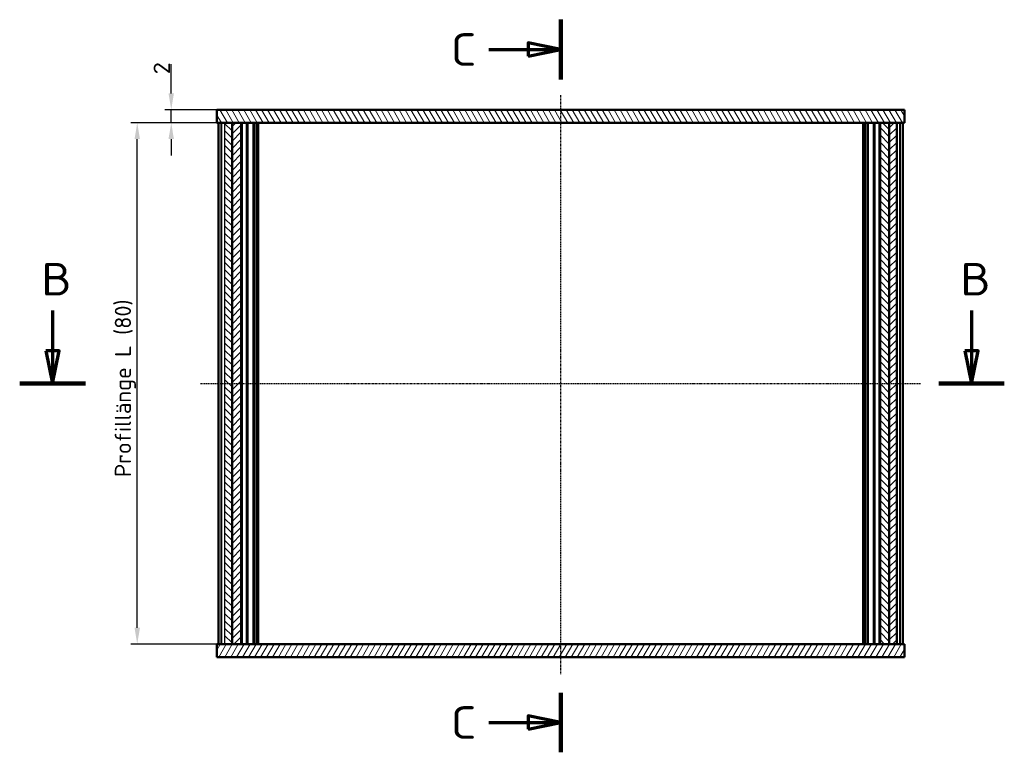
# Model space of a CAD drawing. Header units: millimetres. Extents: x 1 to 419, y 1 to 296.
# Tile 4 of 7: x 92 to 243, y 77 to 189. Entities that reach past the tile are written whole.
import ezdxf

# ---------------------------------------------------------------- set-up
doc = ezdxf.new("R2010")
doc.units = ezdxf.units.MM
doc.linetypes.add('CHAIN', pattern=[0.3543, 0.2362, -0.0295, 0.0591, -0.0295])
doc.linetypes.add('DASH_DOT', pattern=[0.37, 0.24, -0.06, 0.01, -0.06])
for name, color, linetype, lineweight in [('Bemaßung (ISO)', 1, 'Continuous', 25), ('Mittellinie (ISO)', 1, 'DASH_DOT', 25), ('Schnittlinie (ISO)', 3, 'CHAIN', 70), ('Schraffur (ISO)', 1, 'Continuous', 18), ('Sichtbar (ISO)', 7, 'Continuous', 50), ('Sichtbar schmal (ISO)', 1, 'Continuous', 25)]:
    doc.layers.add(name, color=color, linetype=linetype, lineweight=lineweight)
doc.styles.add('2_5', font='isocpeur.ttf', dxfattribs={"width": 1.1})
doc.styles.add('5', font='isocpeur.ttf', dxfattribs={"width": 1.1})
doc.dimstyles.new('Standard (DIN)', dxfattribs={"dimtxt": 2.5, "dimasz": 2.5, "dimexe": 1, "dimexo": 0, "dimgap": 0.2, "dimtad": 1, "dimdec": 6, "dimrnd": 1e-08, "dimtxsty": '2_5', "dimcen": 0.09, "dimdle": 7, "dimclrd": 256, "dimclre": 256, "dimclrt": 5, "dimadec": 6, "dimazin": 2, "dimtfac": 0.72, "dimtmove": 0, "dimatfit": 3, "dimfxl": 1, "dimtolj": 1, "dimlwd": -1, "dimlwe": -1, "dimarcsym": 0})

# ---------------------------------------------------------------- blocks, each defined once
blk = doc.blocks.new('2DTransSchnitt1')
at = {"layer": 'Schnittlinie (ISO)', "linetype": 'Continuous', "lineweight": 140}
for p, q in [((174.78, 189.04), (174.78, 179.88)), ((174.78, 85.76), (174.78, 76.61))]:
    blk.add_line(p, q, dxfattribs=at)
at = {"layer": 'Schnittlinie (ISO)', "linetype": 'Continuous'}
for p, q in [((163.78, 184.46), (169.78, 184.46)), ((174.78, 184.46), (169.78, 185.46)), ((169.78, 185.46), (169.78, 183.46)), ((169.78, 184.46), (174.78, 184.46)), ((169.78, 183.46), (174.78, 184.46)), ((174.78, 81.18), (169.78, 82.18)), ((169.78, 82.18), (169.78, 80.18)), ((163.78, 81.18), (169.78, 81.18)), ((169.78, 81.18), (174.78, 81.18)), ((169.78, 80.18), (174.78, 81.18))]:
    blk.add_line(p, q, dxfattribs=at)
at = {"layer": 'Schnittlinie (ISO)', "linetype": 'Continuous', "flags": 128}
for points in [[(169.78, 183.46), (174.78, 184.46), (169.78, 185.46), (169.78, 183.46)], [(169.78, 80.18), (174.78, 81.18), (169.78, 82.18), (169.78, 80.18)]]:
    blk.add_lwpolyline(points, dxfattribs=at)
at = {"layer": 'Schnittlinie (ISO)'}
for points in [[(169.78, 183.46), (174.78, 184.46), (169.78, 185.46), (169.78, 183.46)], [(169.78, 80.18), (174.78, 81.18), (169.78, 82.18), (169.78, 80.18)]]:
    blk.add_solid(points, dxfattribs=at)
at = {"layer": 'Schnittlinie (ISO)', "char_height": 5, "attachment_point": 7, "style": '5'}
for insert in [(157.91, 181.96), (157.91, 78.68)]:
    blk.add_mtext('C', dxfattribs=dict(at, insert=insert))
blk = doc.blocks.new('2DTransSchnitt2')
at = {"layer": 'Schnittlinie (ISO)', "linetype": 'Continuous'}
for p, q in [((96.81, 144.4), (96.81, 138.21)), ((237.81, 144.4), (237.81, 138.21)), ((95.81, 138.21), (96.81, 133.21)), ((97.81, 138.21), (95.81, 138.21)), ((96.81, 138.21), (96.81, 133.21)), ((96.81, 133.21), (97.81, 138.21)), ((236.81, 138.21), (237.81, 133.21)), ((238.81, 138.21), (236.81, 138.21)), ((237.81, 138.21), (237.81, 133.21)), ((237.81, 133.21), (238.81, 138.21))]:
    blk.add_line(p, q, dxfattribs=at)
at = {"layer": 'Schnittlinie (ISO)', "linetype": 'Continuous', "lineweight": 140}
for p, q in [((91.78, 133.21), (101.85, 133.21)), ((232.78, 133.21), (242.84, 133.21))]:
    blk.add_line(p, q, dxfattribs=at)
at = {"layer": 'Schnittlinie (ISO)', "linetype": 'Continuous', "flags": 128}
for points in [[(95.81, 138.21), (96.81, 133.21), (97.81, 138.21), (95.81, 138.21)], [(236.81, 138.21), (237.81, 133.21), (238.81, 138.21), (236.81, 138.21)]]:
    blk.add_lwpolyline(points, dxfattribs=at)
at = {"layer": 'Schnittlinie (ISO)'}
for points in [[(95.81, 138.21), (96.81, 133.21), (97.81, 138.21), (95.81, 138.21)], [(236.81, 138.21), (237.81, 133.21), (238.81, 138.21), (236.81, 138.21)]]:
    blk.add_solid(points, dxfattribs=at)
at = {"layer": 'Schnittlinie (ISO)', "char_height": 5, "attachment_point": 7, "style": '5'}
for insert in [(95.09, 146.71), (236.09, 146.71)]:
    blk.add_mtext('B', dxfattribs=dict(at, insert=insert))
blk = doc.blocks.new('*D11')
at = {"layer": 'Bemaßung (ISO)'}
for p, q in [((226.33, 173.21), (108.81, 173.21)), ((109.81, 95.71), (109.81, 170.71)), ((226.33, 93.21), (108.81, 93.21))]:
    blk.add_line(p, q, dxfattribs=at)
for points in [[(109.4, 170.71), (110.23, 170.71), (109.81, 173.21)], [(109.4, 95.71), (110.23, 95.71), (109.81, 93.21)]]:
    blk.add_solid(points, dxfattribs=at)
at = {"layer": 'Defpoints', "color": 0}
for p in [(109.81, 173.21), (226.33, 173.21), (226.33, 93.21)]:
    blk.add_point(p, dxfattribs=at)
at = {"layer": 'Bemaßung (ISO)', "color": 5, "insert": (109.61, 118.84), "char_height": 2.5, "attachment_point": 7, "rotation": 90, "style": '2_5'}
blk.add_mtext('\\A1;\\fISOCPEUR|b0|i0;\\H2.4873;Profillänge L (80)', dxfattribs=at)
blk = doc.blocks.new('*D27')
at = {"layer": 'Bemaßung (ISO)'}
for p, q in [((115.03, 177.71), (115.03, 182.22)), ((122.03, 175.21), (114.03, 175.21)), ((115.03, 173.21), (115.03, 175.21)), ((122.03, 173.21), (114.03, 173.21)), ((115.03, 170.71), (115.03, 168.21))]:
    blk.add_line(p, q, dxfattribs=at)
for points in [[(114.61, 177.71), (115.44, 177.71), (115.03, 175.21)], [(114.61, 170.71), (115.44, 170.71), (115.03, 173.21)]]:
    blk.add_solid(points, dxfattribs=at)
at = {"layer": 'Defpoints', "color": 0}
for p in [(122.03, 175.21), (115.03, 173.21), (122.03, 173.21)]:
    blk.add_point(p, dxfattribs=at)
at = {"layer": 'Bemaßung (ISO)', "color": 5, "insert": (114.83, 180.65), "char_height": 2.5, "attachment_point": 7, "rotation": 90, "style": '2_5'}
blk.add_mtext('\\A1;2', dxfattribs=at)

msp = doc.modelspace()

# ---------------------------------------------------------------- hatches: boundary and pattern name
at = {"layer": 'Schraffur (ISO)'}
h = msp.add_hatch(dxfattribs=at)
h.set_pattern_fill('ANSI31', color=256, scale=6.35, angle=75.000175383, style=0)
h.set_pattern_definition([(120.00018, (0, 0), (-0.6874064, -0.396877), [])])
h.paths.add_polyline_path([(227.5261088, 173.2056243), (227.5261088, 175.2056243), (122.0261088, 175.2056243), (122.0261088, 173.2056243), (123.2214083, 173.2056243), (124.3687955, 173.2056243), (125.7761088, 173.2056243), (223.7761088, 173.2056243), (225.1834222, 173.2056243), (226.3308094, 173.2056243)])
h = msp.add_hatch(dxfattribs=at)
h.set_pattern_fill('ANSI31', color=256, scale=6.35, angle=90.000210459, style=0)
h.set_pattern_definition([(135.0002, (0, 0), (-0.561264, -0.561268), [])])
h.paths.add_polyline_path([(225.1834222, 173.2056243), (223.7761088, 173.2056243), (223.7761088, 93.2056243), (225.1834222, 93.2056243)])
h.paths.add_polyline_path([(124.3687955, 173.2056243), (123.2214083, 173.2056243), (123.2214083, 93.2056243), (124.3687955, 93.2056243)])
h = msp.add_hatch(dxfattribs=at)
h.set_pattern_fill('ANSI31', color=256, scale=6.35, style=0)
h.set_pattern_definition([(45, (0, 0), (-0.561266, 0.561266), [])])
h.paths.add_polyline_path([(125.7761088, 93.2056243), (125.7761088, 173.2056243), (124.3687955, 173.2056243), (124.3687955, 93.2056243)])
h.paths.add_polyline_path([(226.3308094, 173.2056243), (225.1834222, 173.2056243), (225.1834222, 93.2056243), (226.3308094, 93.2056243)])
h = msp.add_hatch(dxfattribs=at)
h.set_pattern_fill('ANSI31', color=256, scale=6.35, angle=14.999977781, style=0)
h.set_pattern_definition([(59.99998, (0, 0), (-0.6874075, 0.3968753), [])])
h.paths.add_polyline_path([(122.0261088, 93.2056243), (122.0261088, 91.2056243), (227.5261088, 91.2056243), (227.5261088, 93.2056243), (226.3308094, 93.2056243), (225.1834222, 93.2056243), (223.7761088, 93.2056243), (125.7761088, 93.2056243), (124.3687955, 93.2056243), (123.2214083, 93.2056243)])

# ---------------------------------------------------------------- linework, layer by layer
at = {"layer": 'Mittellinie (ISO)', "linetype": 'CHAIN'}
for p, q in [((174.7761088, 177.4375175), (174.7761088, 88.5787318)), ((119.5261088, 133.2056243), (230.0261088, 133.2056243))]:
    msp.add_line(p, q, dxfattribs=at)
at = {"layer": 'Sichtbar (ISO)'}
for p, q in [((227.5261088, 175.2056243), (122.0261088, 175.2056243)), ((122.0261088, 175.2056243), (122.0261088, 173.2056243)), ((227.5261088, 173.2056243), (227.5261088, 175.2056243)), ((122.0261088, 173.2056243), (227.5261088, 173.2056243)), ((122.2761088, 173.2056243), (122.2761088, 93.2056243)), ((122.8115154, 173.2056243), (123.2214083, 173.2056243)), ((124.3687955, 173.2056243), (123.2214083, 173.2056243)), ((125.7761088, 173.2056243), (124.3687955, 173.2056243)), ((124.3687955, 173.2056243), (124.3687955, 93.2056243)), ((124.3687955, 93.2056243), (124.3687955, 173.2056243)), ((125.7761088, 93.2056243), (125.7761088, 173.2056243)), ((126.7065391, 93.2056243), (126.7065391, 173.2056243)), ((127.6490844, 93.2056243), (127.6490844, 173.2056243)), ((128.2761088, 93.2056243), (128.2761088, 173.2056243)), ((221.2761088, 173.2056243), (221.2761088, 93.2056243)), ((221.9031333, 93.2056243), (221.9031333, 173.2056243)), ((222.8456786, 173.2056243), (222.8456786, 93.2056243)), ((225.1834222, 173.2056243), (223.7761088, 173.2056243)), ((223.7761088, 173.2056243), (223.7761088, 93.2056243)), ((226.3308094, 173.2056243), (225.1834222, 173.2056243)), ((225.1834222, 173.2056243), (225.1834222, 93.2056243)), ((225.1834222, 93.2056243), (225.1834222, 173.2056243)), ((226.3308094, 173.2056243), (226.3308094, 93.2056243)), ((226.4462794, 173.2056243), (226.7407023, 173.2056243)), ((227.2761088, 93.2056243), (227.2761088, 173.2056243)), ((122.0261088, 93.2056243), (122.0261088, 91.2056243)), ((227.5261088, 93.2056243), (122.0261088, 93.2056243)), ((123.2214083, 93.2056243), (122.8115154, 93.2056243)), ((123.2214083, 93.2056243), (124.3687955, 93.2056243)), ((124.3687955, 93.2056243), (125.7761088, 93.2056243)), ((223.7761088, 93.2056243), (225.1834222, 93.2056243)), ((225.1834222, 93.2056243), (226.3308094, 93.2056243)), ((226.7407023, 93.2056243), (226.4462794, 93.2056243)), ((227.5261088, 91.2056243), (227.5261088, 93.2056243)), ((122.0261088, 91.2056243), (227.5261088, 91.2056243))]:
    msp.add_line(p, q, dxfattribs=at)
at = {"layer": 'Sichtbar schmal (ISO)'}
for p, q in [((122.2904135, 93.2056243), (122.2904135, 173.2056243)), ((122.6258201, 173.2056243), (122.6258201, 93.2056243)), ((122.8115154, 93.2056243), (122.8115154, 173.2056243)), ((123.2214083, 173.2056243), (123.2214083, 93.2056243)), ((125.9761088, 93.2056243), (125.9761088, 173.2056243)), ((126.5065391, 173.2056243), (126.5065391, 93.2056243)), ((127.7881903, 93.2056243), (127.7881903, 173.2056243)), ((128.0152147, 173.2056243), (128.0152147, 93.2056243)), ((128.4761088, 93.2056243), (128.4761088, 173.2056243)), ((221.0761088, 173.2056243), (221.0761088, 93.2056243)), ((221.5370029, 93.2056243), (221.5370029, 173.2056243)), ((221.7640274, 173.2056243), (221.7640274, 93.2056243)), ((223.0456786, 93.2056243), (223.0456786, 173.2056243)), ((223.5761088, 173.2056243), (223.5761088, 93.2056243)), ((226.4462794, 93.2056243), (226.4462794, 173.2056243)), ((226.7407023, 173.2056243), (226.7407023, 93.2056243)), ((226.9263976, 93.2056243), (226.9263976, 173.2056243)), ((227.2618042, 173.2056243), (227.2618042, 93.2056243))]:
    msp.add_line(p, q, dxfattribs=at)

# ---------------------------------------------------------------- block references
at = {"layer": 'Schnittlinie (ISO)'}
for name in ['2DTransSchnitt1', '2DTransSchnitt2']:
    msp.add_blockref(name, (0, 0), dxfattribs=at)

# ---------------------------------------------------------------- dimensions: what is measured, and where the dimension line sits
at = {"layer": 'Bemaßung (ISO)'}
dim = msp.add_linear_dim(base=(115.0261088, 173.2056243), p1=(122.0261088, 175.2056243), p2=(122.0261088, 173.2056243), angle=90, dimstyle='Standard (DIN)', override={"dimgap": 0.2, "dimdec": 6, "dimtol": 0, "dimlim": 0, "dimtp": 0, "dimtm": 0, "dimtdec": 2, "dimtofl": 1, "dimatfit": 1}, dxfattribs=at)
dim.commit()
dim.dimension.update_dxf_attribs({"geometry": '*D27', "text_midpoint": (115.0261088, 181.3355571), "dimtype": 160})
dim = msp.add_linear_dim(base=(109.8138514, 173.2056243), p1=(226.3308094, 93.2056243), p2=(226.3308094, 173.2056243), angle=90, text='\\fISOCPEUR|b0|i0;\\H2.4873;Profillänge L (<>)', dimstyle='Standard (DIN)', override={"dimgap": 0.2, "dimdec": 6, "dimtol": 0, "dimlim": 0, "dimtp": 0, "dimtm": 0, "dimtdec": 2, "dimtofl": 0, "dimatfit": 1}, dxfattribs=at)
dim.commit()
dim.dimension.update_dxf_attribs({"geometry": '*D11', "text_midpoint": (109.8138514, 133.2056243), "dimtype": 160})

doc.saveas('drawing.dxf')
